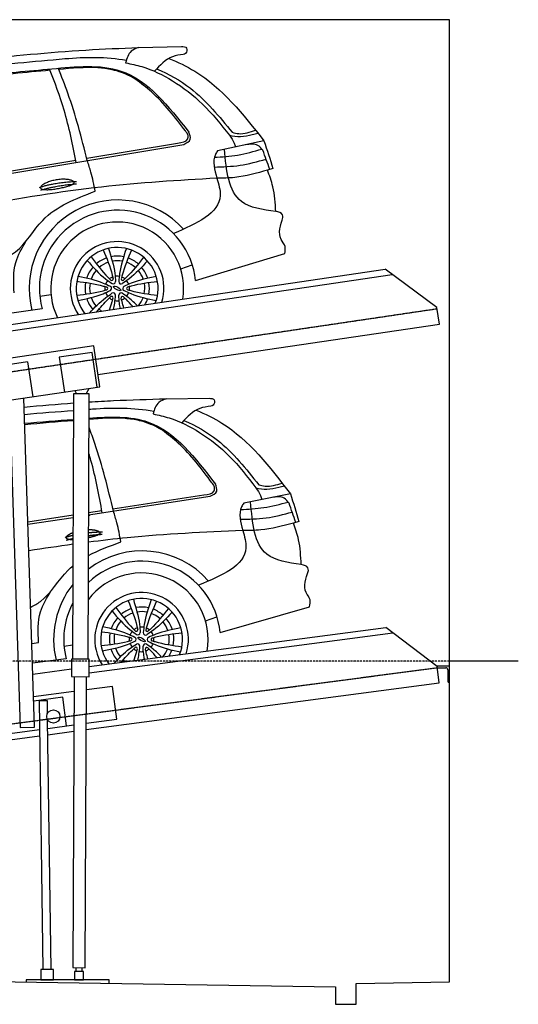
# Model space of a CAD drawing. Header units: millimetres. Extents: x 200 to 5833, y 92 to 4850.
# Tile 4 of 4: x 3423 to 5833, y 92 to 4850. Entities that reach past the tile are written whole.
import ezdxf

# ---------------------------------------------------------------- set-up
doc = ezdxf.new("R2010")
doc.units = ezdxf.units.MM
doc.linetypes.add('GEN3', pattern=[6.25, 5, -1.25])
doc.linetypes.add('GEN7', pattern=[15, 10, -2.5, 0, -2.5])
for name, color, linetype in [('3', 6, 'GEN3'), ('7', 4, 'GEN7'), ('car', 10, 'Continuous')]:
    doc.layers.add(name, color=color, linetype=linetype)

msp = doc.modelspace()

# ---------------------------------------------------------------- linework, layer by layer
for p, q in [((396.7, 2934.7), (5189.5, 3643.8)), ((664.2, 2943.9), (5223.6, 3618.5)), ((5439.4, 3458.4), (5189.5, 3643.8)), ((5451.1, 3379.3), (5439.4, 3458.4)), ((3801.5, 3135.2), (5451.1, 3379.3)), ((3781, 3273.7), (3286.4, 3200.5)), ((3773.1, 3242.2), (3614.8, 3218.8)), ((3798, 3074), (3773.1, 3242.2)), ((3810.3, 3075.8), (3781, 3273.7)), ((3461.5, 3196.1), (3303.2, 3172.7)), ((3461.5, 3196.1), (3486.3, 3027.9)), ((3614.8, 3218.8), (3639.7, 3050.6)), ((3315.7, 3002.7), (3810.3, 3075.8)), ((3690.1, 3058.1), (3698.6, 3042)), ((3744.6, 3041.8), (3758.9, 3068.2)), ((3373.9, 3011.3), (3425.4, 1429)), ((3495.4, 1431.3), (3443.6, 3021.6)), ((3684.1, 3042.1), (3678.8, 1760.1)), ((3759.1, 3041.8), (3684.1, 3042.1)), ((3753.8, 1759.8), (3759.1, 3041.8)), ((3756.8, 2456.7), (3759.8, 2452.5)), ((3758.6, 1723.6), (5193.2, 1913.1)), ((5440.1, 1723.8), (5193.2, 1913.1)), ((3758.5, 1693.3), (5226.8, 1887.3)), ((3673.8, 1760.2), (3673.4, 1675.2)), ((3758.8, 1759.8), (3673.8, 1760.2)), ((3758.4, 1674.8), (3758.8, 1759.8)), ((5500, 1726.4), (5436.7, 1726.4)), ((5450.5, 1644.5), (5440.1, 1723.8)), ((5440.8, 1718.4), (5482, 1718.4)), ((5832.7, 1750), (5500, 1750)), ((5500, 1646.4), (5500, 1726.4)), ((3487, 1687.7), (3673.6, 1712.4)), ((3673.4, 1675.2), (3758.4, 1674.8)), ((3685.9, 1675.1), (3680.3, 268.8)), ((3740.3, 268.6), (3745.9, 1674.9)), ((5492, 1708.4), (5492, 1651.4)), ((3744.9, 1419.2), (5450.5, 1644.5)), ((3871.7, 1627.6), (3745.7, 1611)), ((3892.6, 1469), (3871.7, 1627.6)), ((5497, 1646.4), (5500, 1646.4)), ((3685.6, 1603), (3490.6, 1577.3)), ((3631.4, 1575.7), (3491.3, 1557.2)), ((3649.7, 1436.9), (3631.4, 1575.7)), ((3557, 1558.2), (3517, 1557.6)), ((3517, 1557.6), (3535.6, 260.1)), ((3558, 1497.7), (3557, 1558.2)), ((3425.4, 1429), (3495.4, 1431.3)), ((3575.6, 259.8), (3558.5, 1466)), ((3559.1, 1424.9), (3685, 1441.5)), ((3745, 1449.5), (3892.6, 1469)), ((725, 1020.3), (3519.4, 1389.4)), ((3307.7, 1391.7), (3519, 1419.6)), ((3559.5, 1394.7), (3684.9, 1411.3)), ((3586, 260), (3526, 260)), ((3526, 260), (3526, 210)), ((3526, 244), (3526, 210)), ((3586, 210), (3586, 260)), ((3680.3, 268.8), (3740.3, 268.6)), ((3687.5, 250), (3687.5, 210)), ((3732.5, 250), (3687.5, 250)), ((3695.3, 268.8), (3695.2, 250)), ((3725.2, 250), (3725.3, 268.6)), ((3732.5, 210), (3732.5, 250)), ((3855, 210), (3455, 210)), ((3455, 210), (3455, 198.9)), ((3526, 210), (3586, 210)), ((3687.5, 210), (3732.5, 210)), ((3855, 192.6), (3855, 210))]:
    msp.add_line(p, q)
for points in [[(200, 4050), (200, 250), (4950, 175.4), (4950, 91.6), (5050, 91.6), (5050, 192.9), (5500, 200), (5500, 1750), (5500, 3950), (5500, 4850), (1500, 4850)], [(3467, 2301), (3468.4, 2301.2)]]:
    msp.add_lwpolyline(points)
msp.add_circle((3586, 1482.3), 32)
for centre, radius, start, end in [((5482, 1708.4), 10, 0, 90), ((5497, 1651.4), 5, 180, 270)]:
    msp.add_arc(centre, radius, start, end)
at = {"color": 0, "linetype": 'ByBlock'}
msp.add_point((5440.1, 1723.8), dxfattribs=at)
at = {"layer": '3'}
for p, q in [((429.7, 2712.1), (5440.1, 3453.5)), ((419.3, 1055.6), (5440.7, 1718.8))]:
    msp.add_line(p, q, dxfattribs=at)
at = {"layer": '7'}
msp.add_line((5500, 1750), (200, 1750), dxfattribs=at)
at = {"layer": 'car'}
for p, q in [((3996.9, 4715.5), (4204.8, 4720.6)), ((1849.3, 3850.8), (4216.4, 4247.2)), ((3747.3, 4180.2), (4186, 4253.9)), ((4603.9, 4264.5), (4379.4, 4216.2)), ((2798.4, 4021), (3694, 4171.3)), ((4646.8, 4130.9), (4620.8, 4123.2)), ((4273.1, 3589), (4704, 3719.8)), ((4201.3, 3645.4), (4257.3, 3665.7)), ((3520.5, 3513.9), (3574.9, 3521.9)), ((3531.9, 3451.9), (1541.4, 3175.9)), ((4130.4, 3018), (4338.3, 3020.3)), ((3756.7, 2456.5), (4343.7, 2546.8)), ((3873.7, 2486.1), (4313.4, 2553.9)), ((4731.4, 2559), (4506.2, 2513.6)), ((3756.7, 2468), (3820.3, 2477.8)), ((3463.1, 2422.8), (3681.7, 2456.5)), ((3463.5, 2411.4), (3681.6, 2444.9)), ((4772.4, 2424.8), (4746.4, 2417.5)), ((4391.6, 1887.9), (4824.2, 2013)), ((4320.6, 1945.3), (4376.8, 1964.9)), ((3482.2, 1835.1), (3514.5, 1839.7)), ((3638, 1822.8), (3679.1, 1828.3)), ((3648.6, 1760.7), (3485.3, 1740.3))]:
    msp.add_line(p, q, dxfattribs=at)
for centre, radius, start, end in [((3896.8, 3551.3), 427.4, 42.0437, 194.4201), ((3896.8, 3551.3), 378.2, 5.727, 195.2229), ((3894.5, 3551.3), 321, 350.6362, 206.1966), ((3894.4, 3551.2), 226.3, 342.7679, 214.0649), ((3894.4, 3551.2), 197.8, 338.7316, 218.1012), ((3894.6, 3551.9), 155.6, 109.4691, 130.3424), ((3894.6, 3551.9), 133.4, 109.1915, 130.6854), ((3894.6, 3551.9), 155.6, 78.4132, 101.1609), ((3894.6, 3551.9), 133.4, 79.2372, 100.3658), ((3894.6, 3551.9), 133.4, 48.8788, 70.4048), ((3894.6, 3551.9), 155.6, 49.2016, 70.0992), ((3894.6, 3551.9), 155.6, 138.6457, 161.274), ((3894.6, 3551.9), 133.4, 139.5035, 160.5051), ((3894.6, 3551.9), 133.4, 18.9533, 40.0484), ((3894.6, 3551.9), 155.6, 18.1727, 40.889), ((3894.6, 3551.9), 155.6, 169.5597, 190.3581), ((3894.6, 3551.9), 133.4, 169.3028, 190.6976), ((3894.4, 3551.2), 59.4, 140.042, 159.3651), ((3894.4, 3551.2), 59.4, 110.9969, 128.4102), ((3868.3, 3597), 7.04, 235.6463, 3.7609), ((3875.6, 3584.2), 11.4, 238.4158, 0.9914), ((3894.4, 3551.2), 59.4, 80.042, 99.3651), ((3913.6, 3584.1), 11.4, 178.4158, 300.9914), ((3921, 3596.7), 7.04, 175.6463, 303.7609), ((3894.4, 3551.2), 59.4, 50.9969, 68.4102), ((3894.4, 3551.2), 59.4, 20.042, 39.3651), ((3894.6, 3551.9), 133.4, 348.6772, 10.1366), ((3894.6, 3551.9), 155.6, 349.0247, 9.8719), ((3894.4, 3551.2), 59.4, 170.9969, 188.4102), ((3894.4, 3551.2), 59.4, 200.042, 219.3651), ((3841.7, 3551.5), 7.04, 295.6463, 63.7609), ((3856.4, 3551.4), 11.4, 298.4158, 60.9914), ((3875.2, 3518.4), 11.4, 358.4158, 120.9914), ((3913.2, 3518.2), 11.4, 58.4158, 180.9914), ((3932.4, 3551), 11.4, 118.4158, 240.9914), ((3894.4, 3551.2), 59.4, 320.042, 339.3651), ((3947.1, 3551), 7.04, 115.6463, 243.7609), ((3894.4, 3551.2), 59.4, 350.9969, 8.4102), ((3894.6, 3551.9), 155.6, 198.6374, 221.1154), ((3894.6, 3551.9), 133.4, 199.4855, 220.3274), ((3894.4, 3551.2), 59.4, 230.9969, 248.4102), ((3867.8, 3505.8), 7.04, 355.6463, 123.7609), ((3894.4, 3551.2), 59.4, 260.042, 279.3651), ((3920.5, 3505.5), 7.04, 55.6463, 183.7609), ((3894.4, 3551.2), 59.4, 290.9969, 308.4102), ((3894.6, 3551.9), 133.4, 320.7629, 339.8704), ((3894.6, 3551.9), 155.6, 329.0758, 340.7301), ((3894.6, 3551.9), 133.4, 229.1016, 236.0699), ((4014.8, 1855.2), 427.4, 41.2832, 127.3466), ((4014.8, 1855.2), 378.2, 4.9665, 133.3265), ((4012.5, 1855.2), 321, 349.8887, 143.3552), ((4014.8, 1855.2), 427.4, 141.5227, 193.6596), ((4012.4, 1855.2), 226.3, 342.0925, 212.9553), ((4012.4, 1855.2), 197.8, 338.0968, 216.951), ((4014.8, 1855.2), 378.2, 152.3192, 194.4624), ((4012.7, 1855.9), 155.6, 108.7086, 129.5819), ((4012.7, 1855.9), 155.6, 77.6527, 100.4004), ((4012.7, 1855.9), 155.6, 48.4412, 69.3387), ((4012.7, 1855.9), 155.6, 137.8852, 160.5135), ((4012.7, 1855.9), 133.4, 108.431, 129.9249), ((4012.7, 1855.9), 133.4, 78.4767, 99.6053), ((4012.7, 1855.9), 133.4, 48.1183, 69.6444), ((4012.7, 1855.9), 155.6, 17.4122, 40.1285), ((4012.7, 1855.9), 133.4, 138.743, 159.7446), ((4012.4, 1855.2), 59.4, 110.2364, 127.6498), ((4012.4, 1855.2), 59.4, 79.2816, 98.6047), ((4012.4, 1855.2), 59.4, 50.2364, 67.6498), ((4012.7, 1855.9), 133.4, 18.1928, 39.288), ((4012.7, 1855.9), 155.6, 168.7992, 189.5976), ((4012.7, 1855.9), 133.4, 168.5424, 189.9371), ((4012.4, 1855.2), 59.4, 170.2364, 187.6498), ((4012.4, 1855.2), 59.4, 139.2816, 158.6047), ((3959.8, 1856.1), 7.04, 294.8858, 63.0004), ((3974.4, 1855.9), 11.4, 297.6553, 60.2309), ((3987, 1901.3), 7.04, 234.8858, 3.0004), ((3994, 1888.4), 11.4, 237.6553, 0.2309), ((4032.1, 1887.7), 11.4, 177.6553, 300.2309), ((4039.6, 1900.3), 7.04, 174.8858, 303.0004), ((4050.4, 1854.5), 11.4, 117.6553, 240.2309), ((4065.1, 1854.2), 7.04, 114.8858, 243.0004), ((4012.4, 1855.2), 59.4, 19.2816, 38.6047), ((4012.4, 1855.2), 59.4, 350.2364, 7.6498), ((4012.7, 1855.9), 133.4, 347.9168, 9.3761), ((4012.7, 1855.9), 155.6, 348.2642, 9.1114), ((4012.7, 1855.9), 133.4, 198.725, 219.5669), ((4012.4, 1855.2), 59.4, 199.2816, 218.6047), ((4012.4, 1855.2), 59.4, 230.2364, 247.6498), ((3985.3, 1810.1), 7.04, 354.8858, 123.0004), ((3992.8, 1822.6), 11.4, 357.6553, 120.2309), ((4030.8, 1821.9), 11.4, 57.6553, 180.2309), ((4037.9, 1809.1), 7.04, 54.8858, 183.0004), ((4012.4, 1855.2), 59.4, 319.2816, 338.6047), ((4012.7, 1855.9), 133.4, 320.3609, 339.1099), ((4012.7, 1855.9), 155.6, 197.8769, 220.3549), ((4012.4, 1855.2), 59.4, 259.2816, 278.6047), ((4012.4, 1855.2), 59.4, 290.2364, 307.6498), ((4012.7, 1855.9), 155.6, 328.5504, 339.9697), ((4012.7, 1855.9), 133.4, 228.3411, 234.6869)]:
    msp.add_arc(centre, radius, start, end, dxfattribs=at)
for centre, major_axis in [((3894.4, 3551.2), (-17.3, 9.7)), ((4012.4, 1855.2), (-17.2, 10))]:
    msp.add_ellipse(centre, major_axis=major_axis, ratio=0.317169, dxfattribs=at)
for points in [[(2672.7, 4584.6), (3743.6, 4703.4), (3996.9, 4715.5)], [(3996.9, 4715.5), (3962.5, 4697.3), (3935.4, 4641.4)], [(4204.8, 4720.6), (4229.7, 4712.8), (4224.6, 4686.9), (4214, 4682.5)], [(4214, 4682.5), (4161.6, 4671.1), (4074.5, 4600.7)], [(1532.8, 3835.8), (1926.9, 4173.5), (2242.7, 4394.4), (2714.3, 4546.4), (3129.8, 4611.1), (3585.7, 4656.6)], [(2992.4, 4548.4), (3236.6, 4579.5), (3579.5, 4612.8), (3912.3, 4601.8), (4240.8, 4306.5)], [(3981.4, 4563.3), (3957, 4576.6), (3870.1, 4607.9), (3800.4, 4617.4), (3612.3, 4609.1)], [(3935.4, 4641.4), (4013.9, 4623), (4161.6, 4554.7), (4306.1, 4442.4), (4437.1, 4291.2)], [(3696.2, 4160.1), (3638.1, 4413), (3567.9, 4611.7)], [(3750.2, 4169.1), (3656.2, 4494.7), (3609.7, 4615.6)], [(4224.2, 4312.1), (4060.2, 4500.7), (3981.4, 4563.3)], [(4186, 4253.9), (4235.1, 4273.9), (4236.7, 4290.9), (4224.2, 4312.1)], [(4216.4, 4247.2), (4247.9, 4272.3), (4240.8, 4306.5)], [(4437.1, 4291.2), (4490, 4285), (4547.5, 4295.9), (4574.5, 4301.7)], [(4437.1, 4291.2), (4459.6, 4253.8), (4466.2, 4234.9)], [(4450.4, 4305.7), (4481.9, 4299.5), (4563.2, 4315.9)], [(4598.1, 4219), (4573.4, 4242.7), (4514.9, 4245.4)], [(4379.4, 4216.2), (4369.1, 4198.4), (4376.7, 4084.2)], [(4364.3, 4185.2), (4476.4, 4196), (4593.5, 4224.5)], [(4660.6, 3922.9), (4494.5, 3971.1), (4412.4, 4223.3)], [(4632.1, 4126.6), (4598.1, 4219)], [(3788, 4020.9), (3767.5, 4113.2), (3750.2, 4169.1)], [(4363.3, 4137.9), (4488, 4146.6), (4613.9, 4175.9)], [(4620.8, 4123.2), (4462.9, 4087.5), (4376.7, 4084.2)], [(4660.6, 3922.9), (4646.6, 4043), (4620.8, 4123.2)], [(4376.7, 4084.2), (3818.8, 4041.4), (3223.4, 3951.5)], [(4376.7, 4084.2), (4392.3, 4000.7), (4166.4, 3816.5)], [(3276.6, 3667.3), (3403.2, 3728.2), (3534.5, 3880.3), (3788, 4020.9)], [(4695.7, 3894.7), (4693.7, 3907), (4660.6, 3922.9)], [(4704, 3719.8), (4705.6, 3753.4), (4686.9, 3787.8), (4695.7, 3894.7)], [(3396.7, 3529.2), (3404.6, 3677.3), (3455.2, 3781.3)], [(3827, 3737.2), (3871, 3615.1), (3875.3, 3597.4)], [(3852.1, 3744.5), (3883.2, 3622.9), (3886.9, 3584.4)], [(3938.8, 3744), (3906.3, 3622.8), (3902.2, 3584.4)], [(3963.7, 3736.5), (3918.5, 3614.9), (3914, 3597.2)], [(3749.6, 3686), (3838.4, 3597.3), (3869.6, 3574.6)], [(3768.6, 3703.9), (3851.3, 3603.9), (3864.3, 3591.2)], [(4040.6, 3684.5), (3950.9, 3596.8), (3919.4, 3574.3)], [(4021.8, 3702.6), (3938.1, 3603.4), (3924.9, 3590.9)], [(3699.7, 3585.9), (3827.4, 3562.9), (3844.9, 3557.8)], [(3705.9, 3611.2), (3826.7, 3577.4), (3861.9, 3561.4)], [(4083.5, 3609.2), (3962.3, 3576.7), (3927, 3561)], [(4089.5, 3583.9), (3961.6, 3562.2), (3944, 3557.3)], [(3699.3, 3518.6), (3827.2, 3540.2), (3844.8, 3545.2)], [(3705.3, 3493.3), (3826.5, 3525.8), (3861.8, 3541.4)], [(4082.9, 3491.3), (3962.1, 3525.1), (3926.9, 3541.1)], [(4089.2, 3516.6), (3961.5, 3539.5), (3944, 3544.7)], [(4130.4, 3018), (4095.7, 3000.3), (4067.9, 2944.7)], [(4338.3, 3020.3), (4363.2, 3012.2), (4357.7, 2986.4), (4347.1, 2982.1)], [(4347.1, 2982.1), (4294.5, 2971.4), (4206.4, 2902.2)], [(4067.9, 2944.7), (4146.2, 2925.2), (4292.9, 2855), (4436, 2740.8), (4564.9, 2587.8)], [(4352.3, 2611.6), (4190.8, 2802.4), (4112.9, 2866)], [(4313.4, 2553.9), (4362.7, 2573.3), (4364.5, 2590.2), (4352.3, 2611.6)], [(4343.7, 2546.8), (4375.5, 2571.5), (4368.9, 2605.8)], [(4564.9, 2587.8), (4617.7, 2581), (4675.4, 2591.1), (4702.5, 2596.6)], [(4564.9, 2587.8), (4586.9, 2550.2), (4593.2, 2531.2)], [(4578.4, 2602.2), (4609.9, 2595.6), (4691.3, 2610.9)], [(4725, 2513.5), (4700.6, 2537.6), (4642.1, 2541)], [(3912.3, 2326.2), (3893, 2418.8), (3876.4, 2474.9)], [(4506.2, 2513.6), (4495.6, 2495.9), (4501.7, 2381.7)], [(4490.7, 2482.9), (4603, 2492.2), (4720.4, 2519.1)], [(4783.5, 2216.7), (4618, 2267.1), (4539.3, 2520.3)], [(4757.7, 2420.7), (4725, 2513.5)], [(4489.1, 2435.5), (4613.9, 2442.6), (4740.2, 2470.3)], [(4501.7, 2381.7), (4516.2, 2298), (4287.9, 2116.8)], [(4746.4, 2417.5), (4588, 2383.9), (4501.7, 2381.7)], [(4783.5, 2216.7), (4771.1, 2336.9), (4746.4, 2417.5)], [(4818.3, 2187.9), (4816.4, 2200.3), (4783.5, 2216.7)], [(4824.2, 2013), (4826.2, 2046.5), (4808, 2081.2), (4818.3, 2187.9)], [(3514.5, 1839.7), (3524.3, 1987.7), (3576.3, 2091)], [(3972.7, 2048.9), (4002.2, 1927), (4005.4, 1888.5)], [(4059.3, 2047.3), (4025.3, 1926.6), (4020.7, 1888.2)], [(3888.7, 2009.5), (3970, 1908.4), (3982.9, 1895.5)], [(3947.5, 2042), (3989.9, 1919.4), (3994, 1901.6)], [(4084.2, 2039.5), (4037.3, 1918.5), (4032.6, 1900.9)], [(4141.8, 2004.8), (4056.8, 1906.8), (4043.4, 1894.4)], [(3869.5, 1991.9), (3957.1, 1902), (3988, 1878.8)], [(4160.4, 1986.5), (4069.5, 1899.9), (4037.8, 1877.9)], [(3824.7, 1917.6), (3945.1, 1882.2), (3980.1, 1865.7)], [(4202.3, 1910.6), (4080.7, 1879.7), (4045.2, 1864.5)], [(3818.2, 1892.4), (3945.6, 1867.8), (3963, 1862.4)], [(4208, 1885.2), (4079.7, 1865.3), (4062.1, 1860.6)], [(3816.9, 1825.1), (3945.1, 1845.1), (3962.7, 1849.8)], [(3822.6, 1799.7), (3944.2, 1830.6), (3979.7, 1845.8)], [(4200.1, 1792.7), (4079.8, 1828.1), (4044.8, 1844.6)], [(4206.7, 1817.9), (4079.3, 1842.6), (4061.9, 1847.9)]]:
    msp.add_spline(points, degree=3, dxfattribs=at)
for points, degree, knots in [([(3585.7, 4656.6), (3604.4, 4658.4), (3721.6, 4669.6), (3841.5, 4671.7), (3939.3, 4654.4)], 3, [0, 0, 0, 0, 56.599168, 353.477163, 353.477163, 353.477163, 353.477163]), ([(4143.9, 4662.7), (4187.5, 4645), (4371.9, 4558.4), (4502.9, 4392.5), (4603.9, 4264.5)], 3, [154.368475, 154.368475, 154.368475, 154.368475, 295.107633, 770.045151, 770.045151, 770.045151, 770.045151]), ([(3570.3, 4605.3), (3451.6, 4594.8), (3218.7, 4573.1), (2987.8, 4535.8), (2874.5, 4517.5)], 3, [42.118196, 42.118196, 42.118196, 42.118196, 399.520797, 743.666638, 743.666638, 743.666638, 743.666638]), ([(4085.2, 4612.3), (4143.5, 4588.4), (4285.5, 4507.3), (4387.9, 4382.2), (4450.4, 4305.7)], 3, [504.545718, 504.545718, 504.545718, 504.545718, 691.747577, 985.457798, 985.457798, 985.457798, 985.457798]), ([(3524.3, 4036.9), (3522.6, 4045), (3541.7, 4063.5), (3621.6, 4092.6), (3717.7, 4069.9), (3692.8, 4046.1), (3551, 4020.3), (3526.1, 4028.8), (3524.3, 4036.9)], 5, [0, 0, 0, 0, 0, 0, 0.300106, 0.500106, 0.700106, 1, 1, 1, 1, 1, 1]), ([(3761.6, 3432.6), (3785.5, 3458.7), (3819, 3493.5), (3858.8, 3520.9), (3869.4, 3528.2)], 3, [19.643101, 19.643101, 19.643101, 19.643101, 125.483421, 164.122091, 164.122091, 164.122091, 164.122091]), ([(3992.8, 3466.8), (3979.4, 3480.4), (3956, 3502.1), (3929.8, 3520.5), (3919.2, 3527.9)], 3, [68.156105, 68.156105, 68.156105, 68.156105, 125.483421, 164.122091, 164.122091, 164.122091, 164.122091]), ([(3796.5, 3437.7), (3813.5, 3459.1), (3835.2, 3484.5), (3859.5, 3507.4), (3863.9, 3511.6)], 3, [47.772218, 47.772218, 47.772218, 47.772218, 129.753539, 147.977393, 147.977393, 147.977393, 147.977393]), ([(3857.6, 3446.8), (3862.3, 3460.2), (3868.5, 3479.6), (3873.4, 3499.3), (3874.9, 3505.2)], 3, [86.91755, 86.91755, 86.91755, 86.91755, 129.753539, 147.977393, 147.977393, 147.977393, 147.977393]), ([(3876.9, 3449.6), (3879.1, 3459.6), (3883.4, 3482.2), (3885.5, 3505.3), (3886.6, 3518.1)], 3, [94.817337, 94.817337, 94.817337, 94.817337, 125.483421, 164.122091, 164.122091, 164.122091, 164.122091]), ([(3909.8, 3454.5), (3908.1, 3462.8), (3904.6, 3483.8), (3902.9, 3505.2), (3901.9, 3518)], 3, [99.97865, 99.97865, 99.97865, 99.97865, 125.483421, 164.122091, 164.122091, 164.122091, 164.122091]), ([(3926.7, 3457), (3923.4, 3467), (3918.7, 3482.9), (3914.9, 3499.1), (3913.5, 3505)], 3, [98.099353, 98.099353, 98.099353, 98.099353, 129.753539, 147.977393, 147.977393, 147.977393, 147.977393]), ([(3969.6, 3463.3), (3959.4, 3475.5), (3944.7, 3491.8), (3928.9, 3507.1), (3924.5, 3511.3)], 3, [82.008541, 82.008541, 82.008541, 82.008541, 129.753539, 147.977393, 147.977393, 147.977393, 147.977393]), ([(3759, 3002.9), (3798.3, 3005.3), (3922, 3012.1), (4045.9, 3015.6), (4130.4, 3018)], 3, [959.266882, 959.266882, 959.266882, 959.266882, 1077.492005, 1331.051663, 1331.051663, 1331.051663, 1331.051663]), ([(3758.8, 2967.8), (3764.1, 2968.2), (3868.3, 2975.8), (3974.4, 2976.3), (4071.9, 2957.7)], 3, [40.573541, 40.573541, 40.573541, 40.573541, 56.599168, 353.477163, 353.477163, 353.477163, 353.477163]), ([(4276.7, 2963.2), (4320, 2945), (4503.2, 2855.9), (4632, 2688.3), (4731.4, 2559)], 3, [154.368475, 154.368475, 154.368475, 154.368475, 295.107633, 770.045151, 770.045151, 770.045151, 770.045151]), ([(3758.6, 2924.5), (3857.9, 2932), (4113.3, 2941.3), (4272.5, 2732.4), (4368.9, 2605.8)], 3, [636.251799, 636.251799, 636.251799, 636.251799, 923.736486, 1365.439815, 1365.439815, 1365.439815, 1365.439815]), ([(4112.9, 2866), (4104.8, 2870.7), (4070.1, 2890.7), (4009.9, 2913.3), (3898.2, 2928.6), (3816.7, 2922.7), (3758.6, 2917.9)], 3, [0, 0, 0, 0, 27.812725, 120.148161, 190.432368, 364.555, 364.555, 364.555, 364.555]), ([(4217.3, 2913.6), (4275.3, 2889), (4416.2, 2806), (4516.9, 2679.5), (4578.4, 2602.2)], 3, [504.545718, 504.545718, 504.545718, 504.545718, 691.747577, 985.457798, 985.457798, 985.457798, 985.457798]), ([(3876.4, 2474.9), (3849.9, 2584.9), (3816.9, 2721.9), (3768.2, 2853.9), (3758.5, 2879.8)], 3, [0, 0, 0, 0, 338.902207, 421.978101, 421.978101, 421.978101, 421.978101]), ([(3822.4, 2466.6), (3806.7, 2551.9), (3789, 2648.4), (3761.3, 2742.2), (3757.9, 2753)], 3, [0, 0, 0, 0, 259.578105, 293.755339, 293.755339, 293.755339, 293.755339]), ([(4501.7, 2381.7), (4315.3, 2373.1), (4066, 2361.8), (3818.5, 2332.8), (3756.1, 2324.7)], 3, [0, 0, 0, 0, 559.495732, 748.035864, 748.035864, 748.035864, 748.035864]), ([(3756.4, 2386.2), (3770.6, 2386.2), (3799.3, 2383.2), (3819.7, 2373.7), (3819.4, 2364), (3785.9, 2352.9), (3760.4, 2347.1), (3756.2, 2346.2)], 5, [0.3354889, 0.3354889, 0.3354889, 0.3354889, 0.3354889, 0.3354889, 0.500106, 0.700106, 0.7382383, 0.7382383, 0.7382383, 0.7382383, 0.7382383, 0.7382383]), ([(3681.2, 2336.7), (3669.1, 2336.5), (3659.3, 2337.4), (3652.7, 2339.3), (3649.6, 2342.2), (3648.8, 2345.7), (3647.9, 2350.2), (3651.1, 2355.5), (3658.3, 2361.3), (3668.7, 2367), (3681.3, 2372)], 5, [0.8719581, 0.8719581, 0.8719581, 0.8719581, 0.8719581, 0.8719581, 1, 1, 1, 1, 1, 1.1654406, 1.1654406, 1.1654406, 1.1654406, 1.1654406, 1.1654406]), ([(3476.5, 2010.7), (3493.2, 2018.6), (3566.4, 2060.5), (3615.6, 2151.9), (3672.5, 2203.9), (3680.7, 2210.7)], 3, [84.783449, 84.783449, 84.783449, 84.783449, 140.455574, 341.407269, 373.926397, 373.926397, 373.926397, 373.926397]), ([(3879.2, 1739.6), (3903.2, 1764.9), (3936.8, 1798.8), (3976.4, 1825.3), (3987.1, 1832.4)], 3, [21.400333, 21.400333, 21.400333, 21.400333, 125.483421, 164.122091, 164.122091, 164.122091, 164.122091]), ([(3913.9, 1744.1), (3931, 1764.9), (3952.7, 1789.6), (3977, 1811.9), (3981.4, 1816)], 3, [49.285272, 49.285272, 49.285272, 49.285272, 129.753539, 147.977393, 147.977393, 147.977393, 147.977393]), ([(3974.6, 1752.1), (3979.4, 1765.2), (3985.7, 1784.2), (3990.7, 1803.6), (3992.3, 1809.4)], 3, [87.926933, 87.926933, 87.926933, 87.926933, 129.753539, 147.977393, 147.977393, 147.977393, 147.977393]), ([(3993.8, 1754.7), (3996.1, 1764.3), (4000.6, 1786.6), (4002.9, 1809.3), (4004.2, 1822.2)], 3, [95.726304, 95.726304, 95.726304, 95.726304, 125.483421, 164.122091, 164.122091, 164.122091, 164.122091]), ([(4026.4, 1759), (4024.9, 1767.1), (4021.7, 1787.9), (4020.3, 1809), (4019.5, 1821.9)], 3, [100.752932, 100.752932, 100.752932, 100.752932, 125.483421, 164.122091, 164.122091, 164.122091, 164.122091]), ([(4043.2, 1761.2), (4040.2, 1771), (4035.8, 1786.8), (4032.2, 1802.8), (4030.9, 1808.7)], 3, [98.842512, 98.842512, 98.842512, 98.842512, 129.753539, 147.977393, 147.977393, 147.977393, 147.977393]), ([(4109.2, 1769.9), (4096.1, 1783.5), (4073.2, 1805.3), (4047.4, 1824), (4036.9, 1831.5)], 3, [68.873466, 68.873466, 68.873466, 68.873466, 125.483421, 164.122091, 164.122091, 164.122091, 164.122091]), ([(4086, 1766.9), (4076.1, 1779), (4061.8, 1795.3), (4046.3, 1810.6), (4042, 1814.8)], 3, [82.752795, 82.752795, 82.752795, 82.752795, 129.753539, 147.977393, 147.977393, 147.977393, 147.977393])]:
    msp.add_open_spline(points, degree=degree, knots=knots, dxfattribs=at)
for points, degree in [([(4603.9, 4264.5), (4618.9, 4220.2), (4634, 4175.8), (4646.8, 4130.9)], 3), ([(3518.9, 4039.4), (3592.1, 4064.5), (3698.5, 4068.6)], 2), ([(3525.5, 4026.2), (3597.5, 4048.9), (3697.7, 4056.9)], 2), ([(3445, 2977.8), (3524.6, 2985.4), (3604.2, 2992.2), (3683.9, 2997.9)], 3), ([(3446.2, 2942.7), (3525.3, 2949.6), (3604.5, 2955.8), (3683.8, 2961.9)], 3), ([(3447.6, 2899.5), (3525.3, 2906.4), (3603.2, 2912.2), (3683.6, 2918.6)], 3), ([(3683.6, 2912.1), (3604.9, 2906.1), (3526.3, 2899.8), (3447.8, 2892.2)], 3), ([(4731.4, 2559), (4745.8, 2514.4), (4760.2, 2469.8), (4772.4, 2424.8)], 3), ([(3643.5, 2348.3), (3661.4, 2354.2), (3681.3, 2358.8)], 2), ([(3649.9, 2335), (3664.9, 2339.5), (3681.2, 2343.4)], 2), ([(3756.3, 2371), (3788.1, 2374.2), (3823.4, 2375.1)], 2), ([(3756.3, 2357), (3787.7, 2361.1), (3822.5, 2363.4)], 2), ([(3681.1, 2314.7), (3609.9, 2304.8), (3538.7, 2294.1), (3467.6, 2283.1)], 3), ([(3755.9, 2260.5), (3804.7, 2286.7), (3858.5, 2306.4), (3912.3, 2326.2)], 3)]:
    msp.add_open_spline(points, degree=degree, dxfattribs=at)

doc.saveas('drawing.dxf')
